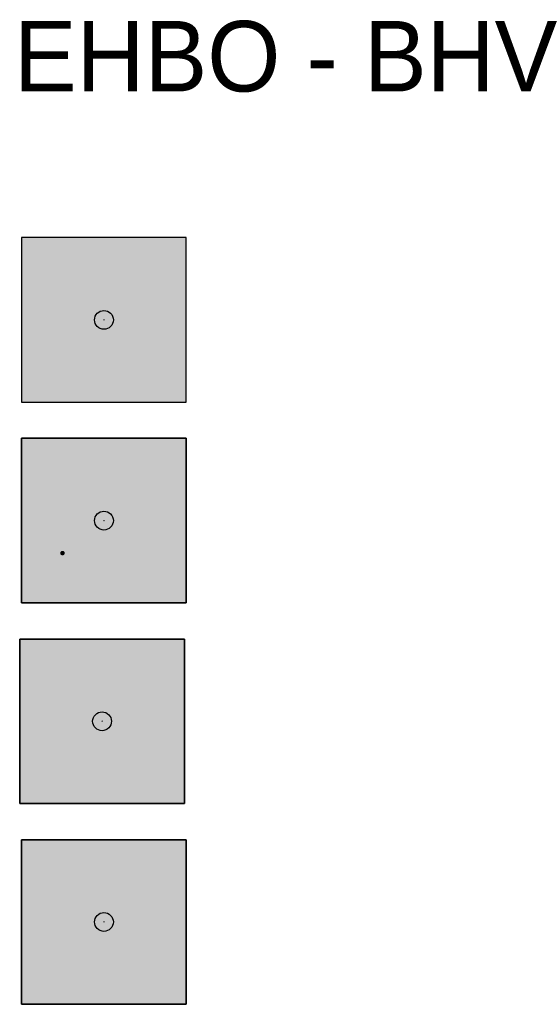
# Model space of a CAD drawing. Header units: millimetres. Extents: x -20879 to 80472, y -12121 to 39016.
# Tile 44 of 63: x 18203 to 20416, y 27148 to 31335. Entities that reach past the tile are written whole.
import ezdxf

# ---------------------------------------------------------------- set-up
doc = ezdxf.new("R2010")
doc.units = ezdxf.units.MM
doc.layers.add('DVD-VB-V_TEXT', color=7, linetype='Continuous')
doc.layers.add('FL6411--_EHBO', color=7, linetype='Continuous')
doc.layers.add('RVB-VB-V_Aanwijslijn', color=7, linetype='Continuous', true_color=0xff0001)
doc.styles.add('DVD_ALG 1.8mm_RE', font='arial.ttf', dxfattribs={"height": 1.8})

# ---------------------------------------------------------------- blocks, each defined once
blk = doc.blocks.new('RVB_EHBO_001_Icon')
at = {"layer": 'FL6411--_EHBO', "linetype": 'Continuous', "lineweight": 0, "true_color": 0x008542}
h = blk.add_hatch(color=116, dxfattribs=at)
h.paths.add_polyline_path([(3.5, 3.5), (-3.499999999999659, 3.5), (-3.499999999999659, -3.5), (3.5, -3.5)])
h.paths.add_polyline_path([(3.014563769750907, 1.004854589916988), (3.014563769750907, -1.004854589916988), (1.004854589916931, -1.004854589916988), (1.004854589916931, -3.014563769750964), (-1.004854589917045, -3.014563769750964), (-1.004854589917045, -1.004854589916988), (-3.014563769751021, -1.004854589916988), (-3.014563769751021, 1.004854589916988), (-1.004854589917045, 1.004854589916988), (-1.004854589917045, 3.014563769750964), (1.004854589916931, 3.014563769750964), (1.004854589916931, 1.004854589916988)], flags=16)
at = {"layer": 'FL6411--_EHBO', "linetype": 'Continuous', "lineweight": 0, "true_color": 0xf4f8f4}
blk.add_hatch(color=7, dxfattribs=at).paths.add_polyline_path([(3.014563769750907, 1.004854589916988), (1.004854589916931, 1.004854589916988), (1.004854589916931, 3.014563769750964), (-1.004854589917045, 3.014563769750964), (-1.004854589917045, 1.004854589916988), (-3.014563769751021, 1.004854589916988), (-3.014563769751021, -1.004854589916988), (-1.004854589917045, -1.004854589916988), (-1.004854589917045, -3.014563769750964), (1.004854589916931, -3.014563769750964), (1.004854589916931, -1.004854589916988), (3.014563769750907, -1.004854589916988)])
at = {"layer": 'Defpoints'}
blk.add_lwpolyline([(-3.5, -3.5), (3.5, -3.5), (3.5, 3.5), (-3.5, 3.5)], close=True, dxfattribs=at)
at = {"layer": 'FL6411--_EHBO', "color": 116, "linetype": 'Continuous', "lineweight": 0, "true_color": 0x008542}
blk.add_lwpolyline([(3.499999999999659, -3.5), (-3.5, -3.5), (-3.5, 3.5), (3.499999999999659, 3.5)], close=True, dxfattribs=at)
blk = doc.blocks.new('RVB_EHBO_001')
at = {"layer": 'RVB-VB-V_Aanwijslijn'}
h = blk.add_hatch(color=256, dxfattribs=at)
h.dxf.hatch_style = 1
edge = h.paths.add_edge_path()
edge.add_arc((0, 0), 0.4, 0, 360)
at = {"layer": 'Defpoints'}
for points in [[(-0.01081208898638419, 0.007751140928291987), (0.01081208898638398, 0.007751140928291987)], [(-1.110223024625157e-16, 0.01657545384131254), (-1.040834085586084e-16, 0.007751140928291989)]]:
    blk.add_lwpolyline(points, dxfattribs=at)
at = {"layer": 'RVB-VB-V_Aanwijslijn'}
blk.add_line((0, 0.01033485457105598), (0, 0), dxfattribs=at)
blk.add_circle((0, 0), 0.4, dxfattribs=at)
blk.add_blockref('RVB_EHBO_001_Icon', (5.833335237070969e-08, 0))
at = {"layer": 'DVD-VB-V_TEXT', "lineweight": 5, "style": 'DVD_ALG 1.8mm_RE', "flags": 1}
blk.add_attdef('$RUIMTECODE', (8.120812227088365, 5.039125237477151), '', height=1.4, dxfattribs=at)
blk = doc.blocks.new('RVB_EHBO_002_v01_Icon')
at = {"layer": 'FL6411--_EHBO', "true_color": 0x008542}
h = blk.add_hatch(color=116, dxfattribs=at)
h.dxf.hatch_style = 1
h.paths.add_polyline_path([(3.5, 3.499999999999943), (-3.5, 3.5), (-3.5, -3.5), (3.5, -3.500000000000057)])
h.paths.add_polyline_path([(-0.6555467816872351, -2.178498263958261), (-0.5703605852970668, -2.369307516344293, 0.03591314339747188), (-0.4973888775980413, -2.145482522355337), (-0.493552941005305, -2.077731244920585), (-0.493552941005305, -0.6132925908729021, 0.083906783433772), (-0.2259519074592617, -0.5416799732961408, 0.1430353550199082), (0.2694935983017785, -0.113198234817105, 0.06004654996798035), (0.4743224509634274, 0.2928902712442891, 0.08365231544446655), (0.603004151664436, 0.9988804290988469, 0.8480799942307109), (0.4551681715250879, 0.993126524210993, 0.02311049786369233), (0.4384780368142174, 0.7820992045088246, -0.1260879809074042), (0.2560297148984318, 0.1560286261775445, -0.08060101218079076), (0.08638478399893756, -0.1131982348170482, -0.080601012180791), (-0.1542376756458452, -0.3357587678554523, -0.2079160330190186), (-0.5690523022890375, -0.4662060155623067, -0.08867343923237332), (-0.9505882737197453, -0.3555862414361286, -0.1333920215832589), (-1.224565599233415, -0.1131982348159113, -0.009521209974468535), (-1.394197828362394, 0.1560286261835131, -0.1103933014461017), (-1.552322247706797, 0.627963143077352, 0.004136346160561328), (-1.593272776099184, 0.9931265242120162, 0.9176046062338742), (-1.743102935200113, 0.9880204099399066, 0.07618948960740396), (-1.709773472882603, 0.6567326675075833, 0.02154200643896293), (-1.554862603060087, 0.1477216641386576, 0.2745815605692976), (-0.6446024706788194, -0.6132925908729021), (-0.6445960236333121, -2.075211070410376, -0.05286306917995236)], flags=16)
h.paths.add_polyline_path([(-1.627847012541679, -0.000635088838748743), (-0.5703605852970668, -2.369307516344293), (0.4897170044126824, -0.000635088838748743, -0.3461717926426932), (1.73159512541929, -1.352536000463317), (1.73159512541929, -2.869458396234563), (0.8917282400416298, -2.869458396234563), (0.8917282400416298, -1.516261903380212), (0.7162912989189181, -1.516261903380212), (0.7162912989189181, -2.869458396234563), (-2.869699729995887, -2.869458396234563), (-2.855626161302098, -1.248940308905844, -0.3292682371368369)], flags=16)
h.paths.add_polyline_path([(1.322001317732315, 2.526536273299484), (1.934443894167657, 2.526536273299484), (1.934443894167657, 3.116723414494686), (2.521220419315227, 3.116723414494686), (2.521220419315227, 2.526536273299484), (3.124727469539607, 2.526536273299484), (3.124727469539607, 1.915270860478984), (2.521220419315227, 1.915270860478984), (2.521220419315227, 1.282927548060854), (1.934443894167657, 1.282927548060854), (1.934443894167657, 1.915270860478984), (1.322001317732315, 1.915270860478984)], flags=16)
at = {"layer": 'FL6411--_EHBO', "true_color": 0xf4f8f4}
for points in [[(3.124727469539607, 2.526536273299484), (2.521220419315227, 2.526536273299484), (2.521220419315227, 3.116723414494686), (1.934443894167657, 3.116723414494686), (1.934443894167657, 2.526536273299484), (1.322001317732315, 2.526536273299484), (1.322001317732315, 1.915270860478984), (1.934443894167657, 1.915270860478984), (1.934443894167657, 1.282927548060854), (2.521220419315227, 1.282927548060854), (2.521220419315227, 1.915270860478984), (3.124727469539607, 1.915270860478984)], [(-1.734084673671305, -2.071354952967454, 0.03086922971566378), (-1.776356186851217, -1.908911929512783, -0.08126947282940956), (-1.801940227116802, -1.744220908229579, -9.674807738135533), (-1.653486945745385, -1.728486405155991, 0.06148830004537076), (-1.573445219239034, -2.072599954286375, 0.05636772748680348), (-1.434551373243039, -2.350158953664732, 0.1452829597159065), (-1.303926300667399, -2.461451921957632, 0.1135991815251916), (-1.026138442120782, -2.515129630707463, 0.1119116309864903), (-0.9147692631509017, -2.485712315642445, 0.1962574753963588), (-0.6555467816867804, -2.178498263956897), (-1.627847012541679, -0.000635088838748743, 0.3292682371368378), (-2.855626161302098, -1.248940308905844), (-2.869699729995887, -2.869458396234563), (0.7162912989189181, -2.869458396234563), (0.7162912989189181, -1.516261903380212), (0.8917282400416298, -1.516261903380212), (0.8917282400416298, -2.869458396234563), (1.73159512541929, -2.869458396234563), (1.73159512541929, -1.352536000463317, 0.3461717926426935), (0.4897170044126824, -0.000635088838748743), (-0.5703682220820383, -2.369324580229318), (-0.570373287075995, -2.369313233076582, -0.3548441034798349), (-1.261692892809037, -2.641766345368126, -0.1364112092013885), (-1.412780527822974, -2.571423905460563, -0.05267479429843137), (-1.595863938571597, -2.378280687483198, -0.1156502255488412)]]:
    blk.add_hatch(color=7, dxfattribs=at).paths.add_polyline_path(points)
h = blk.add_hatch(color=7, dxfattribs=at)
edge = h.paths.add_edge_path()
edge.add_ellipse((-0.5690523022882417, 1.190715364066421), major_axis=(0, -1.022569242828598), ratio=0.9061941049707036, start_angle=0, end_angle=360)
h = blk.add_hatch(color=7, dxfattribs=at)
edge = h.paths.add_edge_path()
edge.add_line((-0.6446024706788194, -0.6132925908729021), (-0.6446024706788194, -2.077731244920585))
edge.add_arc((-1.137172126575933, -2.075211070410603), 0.4925761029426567, 347.89594353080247, 359.70685546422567, ccw=False)
edge.add_line((-0.6555467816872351, -2.178498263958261), (-0.5703605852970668, -2.369307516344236))
edge.add_arc((-2.089964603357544, -1.750076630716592), 1.640927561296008, 337.8293550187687, 346.0565054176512)
edge.add_line((-0.4973888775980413, -2.145482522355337), (-0.493552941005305, -2.077731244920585))
edge.add_line((-0.493552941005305, -2.077731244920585), (-0.493552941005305, -0.6132925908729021))
edge.add_arc((-0.5716197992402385, 0.2142167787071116), 0.831183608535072, 275.3893074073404, 294.5743866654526)
edge.add_arc((-0.71181593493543, 0.5207937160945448), 1.168295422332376, 294.5743866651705, 327.1348214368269)
edge.add_arc((-1.312719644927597, 0.9395631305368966), 1.900448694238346, 326.3612933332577, 340.1064449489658)
edge.add_arc((-1.556466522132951, 1.027767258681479), 2.159663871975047, 340.1064449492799, 359.2336109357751)
edge.add_arc((0.529562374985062, 0.9837680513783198), 0.07498052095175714, 11.62765537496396, 172.8300977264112)
edge.add_arc((2.728411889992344, 0.7071621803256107), 2.291159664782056, 172.8300977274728, 178.1256910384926)
edge.add_arc((-0.8743478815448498, 0.8250608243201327), 1.313528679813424, 329.38014785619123, 358.125691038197, ccw=False)
edge.add_arc((-0.6584281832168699, 0.5441841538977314), 0.9934273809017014, 318.56792389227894, 337.00046828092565, ccw=False)
edge.add_arc((-0.719757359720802, 0.5170111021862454), 1.02324433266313, 303.55059725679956, 321.98314164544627, ccw=False)
edge.add_arc((-0.5117153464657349, 0.07623257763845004), 0.545460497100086, 263.96611526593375, 310.9476034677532, ccw=False)
edge.add_arc((-0.450398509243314, 0.6563230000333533), 1.128782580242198, 243.6966750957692, 263.96611526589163, ccw=False)
edge.add_arc((-0.6413825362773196, 0.2699526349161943), 0.6977872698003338, 213.3048863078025, 243.69667509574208, ccw=False)
edge.add_arc((5.759112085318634, 4.475073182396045), 8.356074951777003, 211.122851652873, 213.3048863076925, ccw=False)
edge.add_arc((-0.4175274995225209, 0.7457252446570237), 1.140888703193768, 185.9246010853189, 211.1228516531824, ccw=False)
edge.add_arc((-23.64282739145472, -1.664455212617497), 22.20913324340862, 5.924601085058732, 6.87257638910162)
edge.add_arc((-1.667968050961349, 0.9841236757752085), 0.07523586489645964, 6.872576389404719, 177.0311185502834)
edge.add_arc((-0.6456963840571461, 0.9311054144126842), 1.098881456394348, 177.0311185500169, 194.4587937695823)
edge.add_arc((4.272131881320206, 2.199169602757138), 6.177564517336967, 194.4587937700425, 199.3950944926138)
edge.add_arc((-0.4590872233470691, 0.5334996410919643), 1.161700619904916, 199.395094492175, 260.8109331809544)
at = {"layer": 'FL6411--_EHBO', "true_color": 0x008542}
h = blk.add_hatch(color=116, dxfattribs=at)
h.paths.add_polyline_path([(-1.801940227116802, -1.744220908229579, 0.08126947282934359), (-1.776356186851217, -1.908911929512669, -0.03086922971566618), (-1.734084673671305, -2.07135495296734, 0.1156502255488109), (-1.595863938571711, -2.378280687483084, 0.05267479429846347), (-1.412780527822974, -2.571423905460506, 0.1364112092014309), (-1.261692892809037, -2.641766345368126, 0.3548441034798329), (-0.570373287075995, -2.369313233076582), (-0.6555467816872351, -2.178498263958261, -0.1959600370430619), (-0.9142293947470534, -2.485429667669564, -0.1125037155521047), (-1.026138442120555, -2.515129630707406, -0.1135991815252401), (-1.303926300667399, -2.461451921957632, -0.1452829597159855), (-1.434551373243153, -2.350158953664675, -0.05636777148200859), (-1.573445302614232, -2.072599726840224, -0.06148825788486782), (-1.653486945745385, -1.728486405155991, 9.674807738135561)])
h.paths.add_polyline_path([(-1.861747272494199, -1.381125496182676, -1), (-1.668980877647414, -1.381125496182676, -1)], flags=16)
at = {"layer": 'FL6411--_EHBO', "true_color": 0xf4f8f4}
blk.add_hatch(color=7, dxfattribs=at).paths.add_polyline_path([(-1.668980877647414, -1.381125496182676, 1), (-1.861747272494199, -1.381125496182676, 1)], flags=17)
at = {"layer": 'Defpoints'}
blk.add_lwpolyline([(-3.5, -3.5), (3.5, -3.5), (3.5, 3.5), (-3.5, 3.5)], close=True, dxfattribs=at)
at = {"layer": 'FL6411--_EHBO', "color": 116, "true_color": 0x008542}
blk.add_lwpolyline([(-3.5, 3.5), (3.5, 3.499999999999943), (3.5, -3.500000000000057), (-3.5, -3.5)], close=True, dxfattribs=at)
blk = doc.blocks.new('RVB_EHBO_002_v01')
at = {"layer": 'RVB-VB-V_Aanwijslijn'}
h = blk.add_hatch(color=256, dxfattribs=at)
h.dxf.hatch_style = 1
edge = h.paths.add_edge_path()
edge.add_arc((0, 0), 0.4, 0, 360)
at = {"layer": 'Defpoints'}
for points in [[(-0.01081208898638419, 0.007751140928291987), (0.01081208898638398, 0.007751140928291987)], [(-1.110223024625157e-16, 0.01657545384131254), (-1.040834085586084e-16, 0.007751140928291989)]]:
    blk.add_lwpolyline(points, dxfattribs=at)
at = {"layer": 'RVB-VB-V_Aanwijslijn'}
blk.add_line((0, 0.01033485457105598), (0, 0), dxfattribs=at)
blk.add_circle((0, 0), 0.4, dxfattribs=at)
blk.add_blockref('RVB_EHBO_002_v01_Icon', (5.833335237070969e-08, 0))
at = {"layer": 'DVD-VB-V_TEXT', "lineweight": 5, "style": 'DVD_ALG 1.8mm_RE', "flags": 1}
blk.add_attdef('$RUIMTECODE', (8.120812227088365, 5.039125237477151), '', height=1.4, dxfattribs=at)
blk = doc.blocks.new('RVB_EHBO_003_v01_Icon')
at = {"layer": 'FL6411--_EHBO', "true_color": 0x008542}
h = blk.add_hatch(color=116, dxfattribs=at)
h.paths.add_polyline_path([(3.500000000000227, 3.5), (-3.5, 3.5), (-3.5, -3.5), (3.500000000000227, -3.5)])
edge = h.paths.add_edge_path(flags=16)
edge.add_line((2.540438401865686e-05, 0.3960416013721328), (2.744613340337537, 0.3960416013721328))
edge.add_arc((2.744613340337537, 0.2709123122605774), 0.1251292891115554, -90, 90, ccw=False)
edge.add_line((2.744613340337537, 0.1457830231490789), (2.450938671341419, 0.1457830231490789))
edge.add_line((2.450938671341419, 0.1457830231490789), (2.450938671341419, -1.853643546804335))
edge.add_line((2.450938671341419, -1.853643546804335), (2.744613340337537, -1.853643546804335))
edge.add_arc((2.744613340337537, -1.978798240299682), 0.1251546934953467, -90, 90, ccw=False)
edge.add_line((2.744613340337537, -2.103952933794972), (2.540438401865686e-05, -2.103952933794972))
edge.add_line((2.540438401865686e-05, -2.103952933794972), (-2.744562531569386, -2.103952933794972))
edge.add_arc((-2.744562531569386, -1.978798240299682), 0.1251546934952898, 90, 270, ccw=False)
edge.add_line((-2.744562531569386, -1.853643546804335), (-2.450887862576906, -1.853643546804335))
edge.add_line((-2.450887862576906, -1.853643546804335), (-2.450887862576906, 0.1457830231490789))
edge.add_line((-2.450887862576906, 0.1457830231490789), (-2.744562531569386, 0.1457830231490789))
edge.add_arc((-2.744562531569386, 0.2709123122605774), 0.1251292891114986, 90, 270, ccw=False)
edge.add_line((-2.744562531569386, 0.3960416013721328), (2.540438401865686e-05, 0.3960416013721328))
edge = h.paths.add_edge_path(flags=0)
edge.add_line((-1.034359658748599, -0.07768339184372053), (0.3151241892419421, -0.07768339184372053))
edge.add_arc((0.2975702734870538, -0.2350630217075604), 0.1583555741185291, -83.6356104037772, 83.6356104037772, ccw=False)
edge.add_line((0.3151241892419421, -0.3924426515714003), (-0.9692314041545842, -0.3924426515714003))
edge.add_arc((-0.9692314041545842, -0.4278477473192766), 0.0354050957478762, 90, 270)
edge.add_line((-0.9692314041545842, -0.4632528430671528), (2.049187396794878, -0.4632528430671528))
edge.add_arc((2.049187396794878, -0.6407050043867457), 0.177452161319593, -90, 90, ccw=False)
edge.add_line((2.049187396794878, -0.8181571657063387), (0.2239858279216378, -0.8181571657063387))
edge.add_arc((0.2255637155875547, -0.8539048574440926), 0.03578249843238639, 92.52737044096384, 179.9999999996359)
edge.add_arc((0.2255637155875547, -0.8539048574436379), 0.03578249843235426, 180.0000000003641, 267.4726295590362)
edge.add_line((0.2239858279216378, -0.8896525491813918), (2.049187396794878, -0.8896525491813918))
edge.add_arc((2.049187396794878, -1.067104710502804), 0.1774521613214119, -90, 90, ccw=False)
edge.add_line((2.049187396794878, -1.244556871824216), (-0.9692314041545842, -1.244556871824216))
edge.add_arc((-0.9692314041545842, -1.279961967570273), 0.03540509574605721, 90, 270)
edge.add_line((-0.9692314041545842, -1.31536706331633), (0.3151241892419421, -1.31536706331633))
edge.add_arc((0.2975702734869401, -1.472746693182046), 0.158355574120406, -83.63561040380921, 83.63561040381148, ccw=False)
edge.add_line((0.3151241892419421, -1.630126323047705), (-1.034359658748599, -1.630126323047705))
edge.add_arc((-1.034359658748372, -1.19607294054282), 0.4340533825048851, 175.5475713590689, 269.99999999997, ccw=False)
edge.add_line((-1.467103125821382, -1.16237678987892), (-1.467103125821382, -0.8539048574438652))
edge.add_line((-1.467103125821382, -0.8539048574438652), (-1.467103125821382, -0.5454329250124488))
edge.add_arc((-1.034359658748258, -0.5117367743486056), 0.4340533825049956, 90.00000000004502, 184.4524286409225, ccw=False)
edge = h.paths.add_edge_path(flags=0)
edge.add_arc((-1.882212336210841, -0.8539048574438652), 0.3231899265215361, 0, 360)
h.paths.add_polyline_path([(1.120618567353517, 1.699942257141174), (1.120618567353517, 2.281291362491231), (1.702271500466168, 2.281291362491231), (1.702271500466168, 2.86261514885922), (2.283392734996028, 2.86261514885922), (2.283392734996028, 2.281291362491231), (2.865096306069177, 2.281291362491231), (2.865096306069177, 1.699942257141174), (2.283392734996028, 1.699942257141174), (2.283392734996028, 1.118618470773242), (1.702271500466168, 1.118618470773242), (1.702271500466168, 1.699942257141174)], flags=16)
at = {"layer": 'FL6411--_EHBO', "true_color": 0xf4f8f4}
h = blk.add_hatch(color=7, dxfattribs=at)
h.paths.add_polyline_path([(2.744613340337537, -1.853643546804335), (2.450938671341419, -1.853643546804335), (2.450938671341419, 0.1457830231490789), (2.744613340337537, 0.1457830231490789, 1), (2.744613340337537, 0.3960416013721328), (2.540438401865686e-05, 0.3960416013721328), (-2.744562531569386, 0.3960416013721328, 1), (-2.744562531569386, 0.1457830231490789), (-2.450887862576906, 0.1457830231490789), (-2.450887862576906, -1.853643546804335), (-2.744562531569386, -1.853643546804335, 1), (-2.744562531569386, -2.103952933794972), (2.540438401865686e-05, -2.103952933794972), (2.744613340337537, -2.103952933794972, 1)])
h.paths.add_polyline_path([(-1.467103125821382, -1.16237678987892), (-1.467103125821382, -0.8539048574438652), (-1.467103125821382, -0.5454329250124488, -0.4371617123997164), (-1.034359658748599, -0.07768339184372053), (0.3151241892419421, -0.07768339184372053, -0.8946625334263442), (0.3151241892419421, -0.3924426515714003), (-0.9692314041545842, -0.3924426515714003, 1), (-0.9692314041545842, -0.4632528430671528), (2.049187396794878, -0.4632528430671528, -1), (2.049187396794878, -0.8181571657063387), (0.2239858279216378, -0.8181571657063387, 0.4013519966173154), (0.1897812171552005, -0.8539048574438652, 0.4013519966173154), (0.2239858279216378, -0.8896525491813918), (2.049187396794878, -0.8896525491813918, -1), (2.049187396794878, -1.244556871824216), (-0.9692314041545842, -1.244556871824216, 1), (-0.9692314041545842, -1.31536706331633), (0.3151241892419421, -1.31536706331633, -0.8946625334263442), (0.3151241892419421, -1.630126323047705), (-1.034359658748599, -1.630126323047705, -0.4371617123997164)], flags=16)
h.paths.add_polyline_path([(-2.205402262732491, -0.8539048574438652, -1), (-1.559022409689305, -0.8539048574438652, -1)], flags=16)
h.paths.add_polyline_path([(2.865096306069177, 2.281291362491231), (2.283392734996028, 2.281291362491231), (2.283392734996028, 2.86261514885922), (1.702271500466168, 2.86261514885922), (1.702271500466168, 2.281291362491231), (1.120618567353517, 2.281291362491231), (1.120618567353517, 1.699942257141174), (1.702271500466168, 1.699942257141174), (1.702271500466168, 1.118618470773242), (2.283392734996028, 1.118618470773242), (2.283392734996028, 1.699942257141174), (2.865096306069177, 1.699942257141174)])
at = {"layer": 'Defpoints'}
blk.add_lwpolyline([(-3.5, -3.5), (3.5, -3.5), (3.5, 3.5), (-3.5, 3.5)], close=True, dxfattribs=at)
at = {"layer": 'FL6411--_EHBO', "color": 116, "true_color": 0x008542}
blk.add_lwpolyline([(-3.5, 3.5), (3.500000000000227, 3.5), (3.500000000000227, -3.5), (-3.5, -3.5)], close=True, dxfattribs=at)
blk = doc.blocks.new('RVB_EHBO_003_v01')
at = {"layer": 'RVB-VB-V_Aanwijslijn'}
h = blk.add_hatch(color=256, dxfattribs=at)
h.dxf.hatch_style = 1
edge = h.paths.add_edge_path()
edge.add_arc((0, 0), 0.4, 0, 360)
at = {"layer": 'Defpoints'}
for points in [[(-0.01081208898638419, 0.007751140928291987), (0.01081208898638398, 0.007751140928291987)], [(-1.110223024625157e-16, 0.01657545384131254), (-1.040834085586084e-16, 0.007751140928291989)]]:
    blk.add_lwpolyline(points, dxfattribs=at)
at = {"layer": 'RVB-VB-V_Aanwijslijn'}
blk.add_line((0, 0.01033485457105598), (0, 0), dxfattribs=at)
blk.add_circle((0, 0), 0.4, dxfattribs=at)
blk.add_blockref('RVB_EHBO_003_v01_Icon', (5.833335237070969e-08, 0))
at = {"layer": 'DVD-VB-V_TEXT', "lineweight": 5, "style": 'DVD_ALG 1.8mm_RE', "flags": 1}
blk.add_attdef('$RUIMTECODE', (8.120812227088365, 5.039125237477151), '', height=1.4, dxfattribs=at)
blk = doc.blocks.new('RVB_EHBO_004_v01_Icon')
at = {"layer": 'FL6411--_EHBO', "true_color": 0x008542}
h = blk.add_hatch(color=116, dxfattribs=at)
h.paths.add_polyline_path([(3.500000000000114, 3.500000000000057), (-3.5, 3.5), (-3.5, -3.5), (3.500000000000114, -3.499999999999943)])
h.paths.add_polyline_path([(1.285768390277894, -0.9169651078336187, -0.1097440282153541), (-0.5400555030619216, -2.691828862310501, -0.1097440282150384), (-2.363168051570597, -0.9141801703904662, -0.1221142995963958), (-2.693633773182, 0.03088570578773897, -0.3817662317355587), (-1.654325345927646, 1.249358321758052, -0.2996951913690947), (-0.537514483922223, 0.6375160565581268, -0.2996951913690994), (0.5802290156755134, 1.247652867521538, -0.3817662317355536), (1.617676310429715, 0.0275952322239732, -0.1221142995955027)], flags=16)
h.paths.add_polyline_path([(2.285888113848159, 1.12046215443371), (1.703435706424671, 1.12046215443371), (1.703435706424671, 1.703930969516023), (1.119636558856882, 1.703930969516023), (1.119636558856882, 2.287425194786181), (1.703435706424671, 2.287425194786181), (1.703435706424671, 2.870894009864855), (2.285888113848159, 2.870894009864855), (2.285888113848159, 2.287425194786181), (2.869687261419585, 2.287425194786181), (2.869687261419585, 1.703930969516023), (2.285888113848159, 1.703930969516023)], flags=16)
h.paths.add_polyline_path([(0.1665002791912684, -0.4807356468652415), (-1.137296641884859, -2.003060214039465), (-0.6391806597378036, -0.8085779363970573), (-1.360982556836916, -0.8085779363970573), (0.001257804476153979, 0.7188540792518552), (-0.5654656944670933, -0.4807356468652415)], flags=0)
at = {"layer": 'FL6411--_EHBO', "true_color": 0xf4f8f4}
h = blk.add_hatch(color=7, dxfattribs=at)
h.paths.add_polyline_path([(1.617676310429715, 0.0275952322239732, 0.3817662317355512), (0.5802290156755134, 1.247652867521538, 0.2996951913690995), (-0.537514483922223, 0.6375160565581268, 0.2996951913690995), (-1.654325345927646, 1.249358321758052, 0.3817662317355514), (-2.693633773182, 0.03088570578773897, 0.1221142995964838), (-2.363168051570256, -0.9141801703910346, 0.1097440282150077), (-0.5400555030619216, -2.691828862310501, 0.1097440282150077), (1.285768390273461, -0.9169651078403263, 0.1221142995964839)])
h.paths.add_polyline_path([(0.1665002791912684, -0.4807356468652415), (-1.137296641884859, -2.003060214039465), (-0.6391806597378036, -0.8085779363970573), (-1.360982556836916, -0.8085779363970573), (0.001257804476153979, 0.7188540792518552), (-0.5654656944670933, -0.4807356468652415)], flags=16)
h.paths.add_polyline_path([(2.869687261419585, 2.287425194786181), (2.285888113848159, 2.287425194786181), (2.285888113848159, 2.870894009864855), (1.703435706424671, 2.870894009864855), (1.703435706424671, 2.287425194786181), (1.119636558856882, 2.287425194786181), (1.119636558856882, 1.703930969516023), (1.703435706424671, 1.703930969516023), (1.703435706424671, 1.12046215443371), (2.285888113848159, 1.12046215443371), (2.285888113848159, 1.703930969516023), (2.869687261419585, 1.703930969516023)])
at = {"layer": 'Defpoints'}
blk.add_lwpolyline([(-3.5, -3.5), (3.5, -3.5), (3.5, 3.5), (-3.5, 3.5)], close=True, dxfattribs=at)
at = {"layer": 'FL6411--_EHBO', "color": 116, "true_color": 0x008542}
blk.add_lwpolyline([(-3.5, 3.5), (3.500000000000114, 3.500000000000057), (3.500000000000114, -3.499999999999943), (-3.5, -3.5)], close=True, dxfattribs=at)
blk = doc.blocks.new('RVB_EHBO_004_v01')
at = {"layer": 'RVB-VB-V_Aanwijslijn'}
h = blk.add_hatch(color=256, dxfattribs=at)
h.dxf.hatch_style = 1
edge = h.paths.add_edge_path()
edge.add_arc((0, 0), 0.4, 0, 360)
at = {"layer": 'Defpoints'}
for points in [[(-0.01081208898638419, 0.007751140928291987), (0.01081208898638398, 0.007751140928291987)], [(-1.110223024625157e-16, 0.01657545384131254), (-1.040834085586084e-16, 0.007751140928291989)]]:
    blk.add_lwpolyline(points, dxfattribs=at)
at = {"layer": 'RVB-VB-V_Aanwijslijn'}
blk.add_line((0, 0.01033485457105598), (0, 0), dxfattribs=at)
blk.add_circle((0, 0), 0.4, dxfattribs=at)
blk.add_blockref('RVB_EHBO_004_v01_Icon', (5.833335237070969e-08, 0))
at = {"layer": 'DVD-VB-V_TEXT', "lineweight": 5, "style": 'DVD_ALG 1.8mm_RE', "flags": 1}
blk.add_attdef('$RUIMTECODE', (8.120812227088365, 5.039125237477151), '', height=1.4, dxfattribs=at)

msp = doc.modelspace()

# ---------------------------------------------------------------- block references
at = {"xscale": 100, "yscale": 100, "zscale": 100}
for name, p in [('RVB_EHBO_001', (18561.16447486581, 30057.91876174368)), ('RVB_EHBO_002_v01', (18561.16447486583, 29204.45055301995)), ('RVB_EHBO_003_v01', (18552.92213814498, 28350.98234429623)), ('RVB_EHBO_004_v01', (18561.16447486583, 27497.66869951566))]:
    msp.add_blockref(name, p, dxfattribs=at)

# ---------------------------------------------------------------- texts
at = {"layer": 'DVD-VB-V_TEXT', "color": 7, "style": 'DVD_ALG 1.8mm_RE'}
msp.add_text('EHBO - BHV', height=300, dxfattribs=at).set_placement((18176.69105763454, 31029.19488479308))

doc.saveas('drawing.dxf')
